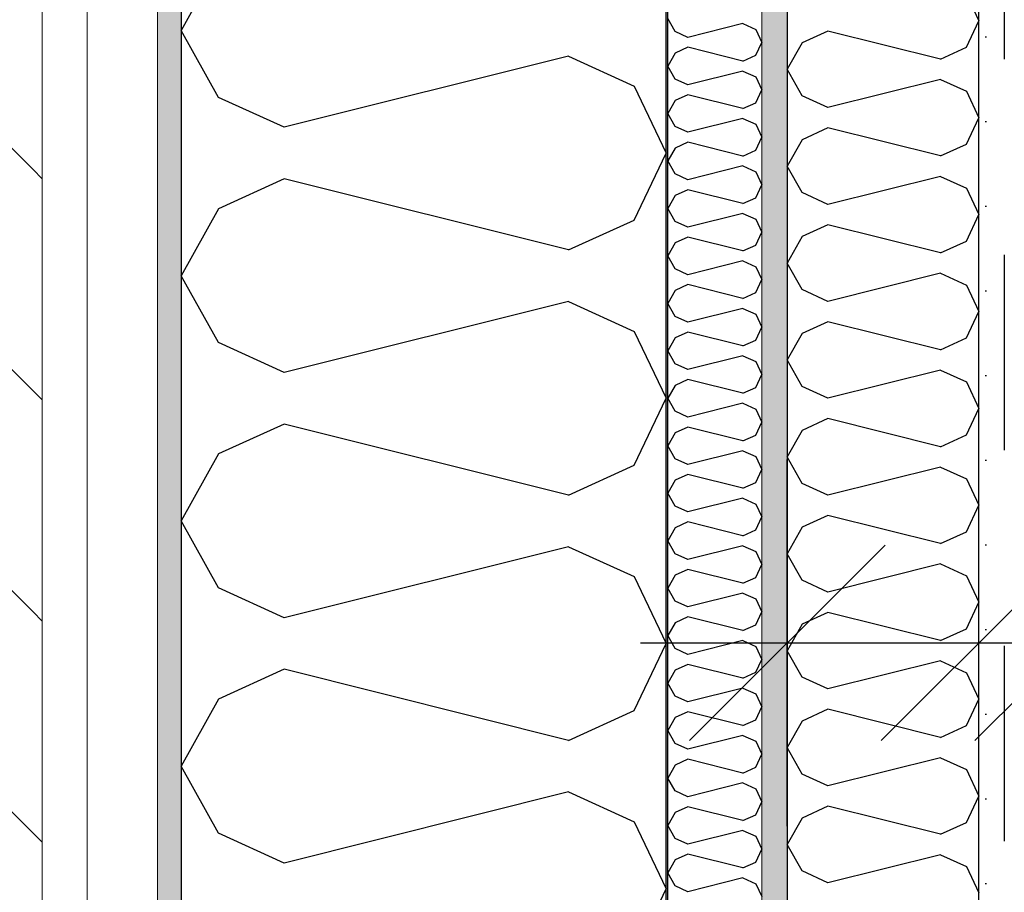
# Model space of a CAD drawing. Header units: millimetres. Extents: x -5000 to 341424, y -9235 to 550260.
# Tile 36 of 236: x 277519 to 278022, y 354654 to 355101. Entities that reach past the tile are written whole.
import ezdxf
from ezdxf.enums import TextEntityAlignment as Align

# ---------------------------------------------------------------- set-up
doc = ezdxf.new("R2010")
doc.units = ezdxf.units.MM
doc.header["$LTSCALE"] = 0.5
doc.header["$MEASUREMENT"] = 0
for name, pattern in [('Akselinje', [1500, 1000, -200, 100, -200]), ('PLINE', [0]), ('Stipling', [400, 200, -200])]:
    doc.linetypes.add(name, pattern=pattern)
for name, color, linetype in [('232- Ikke-bærende yttervegger (Skravur)(Nye konstruksjoner)', 7, 'Continuous'), ('232- Ikke-bærende yttervegger(Nye konstruksjoner)', 7, 'Continuous'), ('242- Ikke-bærende innervegger (Skravur)(Nye konstruksjoner)', 7, 'Continuous'), ('242- Ikke-bærende innervegger(Nye konstruksjoner)', 7, 'Continuous'), ('255- Gulvoverflate(Nye konstruksjoner)', 7, 'Continuous'), ('273- Kjøkkeninnredning(Nye konstruksjoner)', 7, 'Continuous'), ('82-- Modullinjer(Nye konstruksjoner)', 7, 'Continuous'), ('842-M___1_50 Målsetting bygning', 7, 'Continuous'), ('842-M___1_50 Målsetting bygning(Nye konstruksjoner)', 7, 'Continuous'), ('862- M___Nettoareal(Nye konstruksjoner)', 7, 'Continuous'), ('862- M___Nettoareal(Polylinje)(Nye konstruksjoner)', 7, 'Continuous'), ('862- M___Nettoareal(Tekst)(Nye konstruksjoner)', 7, 'Continuous')]:
    doc.layers.add(name, color=color, linetype=linetype)
doc.layers.add('235- Utvendig kledning og overflate(Nye konstruksjoner)', color=7, linetype='Continuous', lineweight=0)
doc.layers.add('236- Innvendig kledning og overflate(Nye konstruksjoner)', color=7, linetype='Continuous', lineweight=0)
doc.styles.add('GENERATED_STYLE_1', font='txt')
doc.styles.add('GENERATED_STYLE_3', font='arial.ttf')
doc.styles.add('GENERATED_STYLE_5', font='arial.ttf')
doc.dimstyles.new('GENERATED_STYLE__1', dxfattribs={"dimtxt": 100, "dimasz": 95, "dimexe": 0.18, "dimexo": 0.0625, "dimgap": 0, "dimtad": 1, "dimtih": 1, "dimtoh": 1, "dimdec": 0, "dimzin": 0, "dimdsep": 46, "dimtxsty": 'GENERATED_STYLE_3', "dimblk": 'ARROWHEAD_6', "dimblk1": 'ARROWHEAD_6', "dimblk2": 'ARROWHEAD_6', "dimcen": 0.09, "dimse1": 1, "dimse2": 1, "dimclrd": 256, "dimclre": 256, "dimclrt": 256, "dimadec": 1, "dimazin": 0, "dimtfac": 1, "dimtdec": 4, "dimtmove": 2, "dimatfit": 3, "dimfxl": 1, "dimtolj": 1, "dimtzin": 0, "dimarcsym": 0})
doc.dimstyles.new('GENERATED_STYLE__2', dxfattribs={"dimtxt": 100, "dimasz": 95, "dimexe": 0.18, "dimexo": 0.0625, "dimgap": 0, "dimtad": 1, "dimtih": 1, "dimtoh": 1, "dimdec": 0, "dimzin": 0, "dimdsep": 46, "dimtxsty": 'GENERATED_STYLE_3', "dimblk": 'ARROWHEAD_6', "dimblk1": 'ARROWHEAD_6', "dimblk2": 'ARROWHEAD_6', "dimcen": 0.09, "dimse1": 1, "dimse2": 1, "dimclrd": 256, "dimclre": 256, "dimclrt": 256, "dimadec": 1, "dimazin": 0, "dimtfac": 1, "dimtdec": 4, "dimtmove": 0, "dimatfit": 3, "dimfxl": 1, "dimtolj": 1, "dimtzin": 0, "dimarcsym": 0})
doc.dimstyles.new('GENERATED_STYLE__3', dxfattribs={"dimtxt": 100, "dimasz": 95, "dimexe": 0.18, "dimexo": 0.0625, "dimgap": 0, "dimtad": 1, "dimdec": 0, "dimzin": 0, "dimdsep": 46, "dimtxsty": 'GENERATED_STYLE_3', "dimblk": 'ARROWHEAD_6', "dimblk1": 'ARROWHEAD_6', "dimblk2": 'ARROWHEAD_6', "dimcen": 0.09, "dimse1": 1, "dimse2": 1, "dimclrd": 256, "dimclre": 256, "dimclrt": 256, "dimadec": 1, "dimazin": 0, "dimtfac": 1, "dimtdec": 4, "dimtmove": 2, "dimatfit": 3, "dimfxl": 1, "dimtolj": 1, "dimtzin": 0, "dimarcsym": 0})
doc.dimstyles.new('GENERATED_STYLE__4', dxfattribs={"dimtxt": 100, "dimasz": 95, "dimexe": 0.18, "dimexo": 0.0625, "dimgap": 0, "dimtad": 1, "dimdec": 0, "dimzin": 0, "dimdsep": 46, "dimtxsty": 'GENERATED_STYLE_3', "dimblk": 'ARROWHEAD_6', "dimblk1": 'ARROWHEAD_6', "dimblk2": 'ARROWHEAD_6', "dimcen": 0.09, "dimse1": 1, "dimse2": 1, "dimclrd": 256, "dimclre": 256, "dimclrt": 256, "dimadec": 1, "dimazin": 0, "dimtfac": 1, "dimtdec": 4, "dimtmove": 0, "dimatfit": 3, "dimfxl": 1, "dimtolj": 1, "dimtzin": 0, "dimarcsym": 0})
pattern_1 = [(0, (0, 0), (0, 43.30127), [0, -25]), (0, (12.5, 21.65), (0, 43.30127), [0, -25])]

# ---------------------------------------------------------------- blocks, each defined once
blk = doc.blocks.new('LEILIGHET 4__1', base_point=(283768.57, 348580.68))
at = {"layer": '862- M___Nettoareal(Polylinje)(Nye konstruksjoner)', "flags": 128}
blk.add_lwpolyline([(286041.01, 356380.68), (277911.01, 356380.68), (277911.01, 348080.68), (281226.01, 348080.68), (281226.01, 349780.68), (286041.01, 349780.68)], close=True, dxfattribs=at)
at = {"layer": '862- M___Nettoareal(Tekst)(Nye konstruksjoner)', "style": 'GENERATED_STYLE_1'}
for tag, p in [('DUMMY_861', (280027.46, 358559.56)), ('ROOM_NAME', (279287.32, 358509.74)), ('DUMMY_862', (279287.32, 358371.32))]:
    blk.add_attdef(tag, text='', height=100, dxfattribs=at).set_placement(p, align=Align.TOP_LEFT)
blk = doc.blocks.new('*X332')
at = {"layer": '232- Ikke-bærende yttervegger (Skravur)(Nye konstruksjoner)', "linetype": 'PLINE'}
for p, q in [((277853.71, 355094.84), (277850.01, 355101.47)), ((277888.37, 355098.92), (277860.21, 355091.88)), ((277888.37, 355098.92), (277894.87, 355095.96)), ((277860.21, 355091.88), (277853.71, 355094.84)), ((277894.87, 355095.96), (277898.01, 355089.33)), ((277894.87, 355082.7), (277898.01, 355089.33)), ((277853.71, 355083.82), (277850.01, 355077.19)), ((277860.21, 355086.78), (277853.71, 355083.82)), ((277888.37, 355079.74), (277860.21, 355086.78)), ((277888.37, 355079.74), (277894.87, 355082.7)), ((277853.71, 355070.56), (277850.01, 355077.19)), ((277888.37, 355074.64), (277860.21, 355067.6)), ((277888.37, 355074.64), (277894.87, 355071.68)), ((277860.21, 355067.6), (277853.71, 355070.56)), ((277894.87, 355071.68), (277898.01, 355065.05)), ((277894.87, 355058.42), (277898.01, 355065.05)), ((277853.71, 355059.54), (277850.01, 355052.91)), ((277860.21, 355062.5), (277853.71, 355059.54)), ((277888.37, 355055.46), (277860.21, 355062.5)), ((277888.37, 355055.46), (277894.87, 355058.42)), ((277853.71, 355046.28), (277850.01, 355052.91)), ((277888.37, 355050.36), (277860.21, 355043.32)), ((277888.37, 355050.36), (277894.87, 355047.4)), ((277860.21, 355043.32), (277853.71, 355046.28)), ((277894.87, 355047.4), (277898.01, 355040.77)), ((277860.21, 355038.21), (277853.71, 355035.26)), ((277888.37, 355031.18), (277860.21, 355038.21)), ((277894.87, 355034.13), (277898.01, 355040.77)), ((277853.71, 355035.26), (277850.01, 355028.63)), ((277888.37, 355031.18), (277894.87, 355034.13)), ((277853.71, 355021.99), (277850.01, 355028.63)), ((277888.37, 355026.07), (277860.21, 355019.04)), ((277888.37, 355026.07), (277894.87, 355023.12)), ((277894.87, 355023.12), (277898.01, 355016.48)), ((277860.21, 355019.04), (277853.71, 355021.99)), ((277860.21, 355013.93), (277853.71, 355010.97)), ((277888.37, 355006.89), (277860.21, 355013.93)), ((277894.87, 355009.85), (277898.01, 355016.48)), ((277853.71, 355010.97), (277850.01, 355004.34)), ((277888.37, 355006.89), (277894.87, 355009.85)), ((277853.71, 354997.71), (277850.01, 355004.34)), ((277860.21, 354994.75), (277853.71, 354997.71)), ((277888.37, 355001.79), (277860.21, 354994.75)), ((277888.37, 355001.79), (277894.87, 354998.83)), ((277894.87, 354998.83), (277898.01, 354992.2)), ((277894.87, 354985.57), (277898.01, 354992.2)), ((277860.21, 354989.65), (277853.71, 354986.69)), ((277888.37, 354982.61), (277860.21, 354989.65)), ((277853.71, 354986.69), (277850.01, 354980.06)), ((277888.37, 354982.61), (277894.87, 354985.57)), ((277853.71, 354973.43), (277850.01, 354980.06)), ((277888.37, 354977.51), (277860.21, 354970.47)), ((277888.37, 354977.51), (277894.87, 354974.55)), ((277860.21, 354970.47), (277853.71, 354973.43)), ((277894.87, 354974.55), (277898.01, 354967.92)), ((277894.87, 354961.29), (277898.01, 354967.92)), ((277853.71, 354962.41), (277850.01, 354955.78)), ((277860.21, 354965.37), (277853.71, 354962.41)), ((277888.37, 354958.33), (277860.21, 354965.37)), ((277888.37, 354958.33), (277894.87, 354961.29)), ((277853.71, 354949.15), (277850.01, 354955.78)), ((277888.37, 354953.23), (277860.21, 354946.19)), ((277888.37, 354953.23), (277894.87, 354950.27)), ((277860.21, 354946.19), (277853.71, 354949.15)), ((277894.87, 354950.27), (277898.01, 354943.64)), ((277894.87, 354937.01), (277898.01, 354943.64)), ((277853.71, 354938.13), (277850.01, 354931.5)), ((277860.21, 354941.09), (277853.71, 354938.13)), ((277888.37, 354934.05), (277860.21, 354941.09)), ((277888.37, 354934.05), (277894.87, 354937.01)), ((277853.71, 354924.87), (277850.01, 354931.5)), ((277888.37, 354928.95), (277860.21, 354921.91)), ((277888.37, 354928.95), (277894.87, 354925.99)), ((277860.21, 354921.91), (277853.71, 354924.87)), ((277894.87, 354925.99), (277898.01, 354919.36)), ((277860.21, 354916.81), (277853.71, 354913.85)), ((277888.37, 354909.77), (277860.21, 354916.81)), ((277894.87, 354912.73), (277898.01, 354919.36)), ((277853.71, 354913.85), (277850.01, 354907.22)), ((277888.37, 354909.77), (277894.87, 354912.73)), ((277853.71, 354900.59), (277850.01, 354907.22)), ((277888.37, 354904.67), (277860.21, 354897.63)), ((277888.37, 354904.67), (277894.87, 354901.71)), ((277894.87, 354901.71), (277898.01, 354895.08)), ((277860.21, 354897.63), (277853.71, 354900.59)), ((277860.21, 354892.53), (277853.71, 354889.57)), ((277888.37, 354885.49), (277860.21, 354892.53)), ((277894.87, 354888.45), (277898.01, 354895.08)), ((277853.71, 354889.57), (277850.01, 354882.94)), ((277888.37, 354885.49), (277894.87, 354888.45)), ((277853.71, 354876.31), (277850.01, 354882.94)), ((277860.21, 354873.35), (277853.71, 354876.31)), ((277888.37, 354880.39), (277860.21, 354873.35)), ((277888.37, 354880.39), (277894.87, 354877.43)), ((277894.87, 354877.43), (277898.01, 354870.8)), ((277860.21, 354868.25), (277853.71, 354865.29)), ((277888.37, 354861.21), (277860.21, 354868.25)), ((277894.87, 354864.17), (277898.01, 354870.8)), ((277853.71, 354865.29), (277850.01, 354858.66)), ((277888.37, 354861.21), (277894.87, 354864.17)), ((277853.71, 354852.03), (277850.01, 354858.66)), ((277860.21, 354849.07), (277853.71, 354852.03)), ((277888.37, 354856.11), (277860.21, 354849.07)), ((277888.37, 354856.11), (277894.87, 354853.15)), ((277894.87, 354853.15), (277898.01, 354846.52)), ((277894.87, 354839.88), (277898.01, 354846.52)), ((277860.21, 354843.96), (277853.71, 354841.01)), ((277888.37, 354836.93), (277860.21, 354843.96)), ((277853.71, 354841.01), (277850.01, 354834.37)), ((277888.37, 354836.93), (277894.87, 354839.88)), ((277853.71, 354827.74), (277850.01, 354834.37)), ((277888.37, 354831.82), (277860.21, 354824.78)), ((277888.37, 354831.82), (277894.87, 354828.87)), ((277860.21, 354824.78), (277853.71, 354827.74)), ((277894.87, 354828.87), (277898.01, 354822.23)), ((277894.87, 354815.6), (277898.01, 354822.23)), ((277853.71, 354816.72), (277850.01, 354810.09)), ((277860.21, 354819.68), (277853.71, 354816.72)), ((277888.37, 354812.64), (277860.21, 354819.68)), ((277888.37, 354812.64), (277894.87, 354815.6)), ((277853.71, 354803.46), (277850.01, 354810.09)), ((277888.37, 354807.54), (277860.21, 354800.5)), ((277888.37, 354807.54), (277894.87, 354804.58)), ((277860.21, 354800.5), (277853.71, 354803.46)), ((277894.87, 354804.58), (277898.01, 354797.95)), ((277894.87, 354791.32), (277898.01, 354797.95)), ((277853.71, 354792.44), (277850.01, 354785.81)), ((277860.21, 354795.4), (277853.71, 354792.44)), ((277888.37, 354788.36), (277860.21, 354795.4)), ((277888.37, 354788.36), (277894.87, 354791.32)), ((277853.71, 354779.18), (277850.01, 354785.81)), ((277888.37, 354783.26), (277860.21, 354776.22)), ((277888.37, 354783.26), (277894.87, 354780.3)), ((277860.21, 354776.22), (277853.71, 354779.18)), ((277894.87, 354780.3), (277898.01, 354773.67)), ((277860.21, 354771.12), (277853.71, 354768.16)), ((277888.37, 354764.08), (277860.21, 354771.12)), ((277894.87, 354767.04), (277898.01, 354773.67)), ((277853.71, 354768.16), (277850.01, 354761.53)), ((277888.37, 354764.08), (277894.87, 354767.04)), ((277853.71, 354754.9), (277850.01, 354761.53)), ((277888.37, 354758.98), (277860.21, 354751.94)), ((277888.37, 354758.98), (277894.87, 354756.02)), ((277894.87, 354756.02), (277898.01, 354749.39)), ((277860.21, 354751.94), (277853.71, 354754.9)), ((277860.21, 354746.84), (277853.71, 354743.88)), ((277888.37, 354739.8), (277860.21, 354746.84)), ((277894.87, 354742.76), (277898.01, 354749.39)), ((277853.71, 354743.88), (277850.01, 354737.25)), ((277888.37, 354739.8), (277894.87, 354742.76)), ((277853.71, 354730.62), (277850.01, 354737.25)), ((277860.21, 354727.66), (277853.71, 354730.62)), ((277888.37, 354734.7), (277860.21, 354727.66)), ((277888.37, 354734.7), (277894.87, 354731.74)), ((277894.87, 354731.74), (277898.01, 354725.11)), ((277860.21, 354722.56), (277853.71, 354719.6)), ((277888.37, 354715.52), (277860.21, 354722.56)), ((277894.87, 354718.48), (277898.01, 354725.11)), ((277853.71, 354719.6), (277850.01, 354712.97)), ((277888.37, 354715.52), (277894.87, 354718.48)), ((277853.71, 354706.34), (277850.01, 354712.97)), ((277888.37, 354710.42), (277860.21, 354703.38)), ((277888.37, 354710.42), (277894.87, 354707.46)), ((277860.21, 354703.38), (277853.71, 354706.34)), ((277894.87, 354707.46), (277898.01, 354700.83)), ((277894.87, 354694.2), (277898.01, 354700.83)), ((277853.71, 354695.32), (277850.01, 354688.69)), ((277860.21, 354698.28), (277853.71, 354695.32)), ((277888.37, 354691.24), (277860.21, 354698.28)), ((277888.37, 354691.24), (277894.87, 354694.2)), ((277853.71, 354682.06), (277850.01, 354688.69)), ((277888.37, 354686.14), (277860.21, 354679.1)), ((277888.37, 354686.14), (277894.87, 354683.18)), ((277860.21, 354679.1), (277853.71, 354682.06)), ((277894.87, 354683.18), (277898.01, 354676.55)), ((277894.87, 354669.92), (277898.01, 354676.55)), ((277853.71, 354671.04), (277850.01, 354664.41)), ((277860.21, 354674), (277853.71, 354671.04)), ((277888.37, 354666.96), (277860.21, 354674)), ((277888.37, 354666.96), (277894.87, 354669.92)), ((277853.71, 354657.77), (277850.01, 354664.41)), ((277888.37, 354661.86), (277860.21, 354654.82)), ((277888.37, 354661.86), (277894.87, 354658.9)), ((277860.21, 354654.82), (277853.71, 354657.77)), ((277894.87, 354658.9), (277898.01, 354652.27))]:
    blk.add_line(p, q, dxfattribs=at)
blk = doc.blocks.new('*X334')
at = {"layer": '232- Ikke-bærende yttervegger (Skravur)(Nye konstruksjoner)', "linetype": 'PLINE'}
for p, q in [((277620.13, 355129.66), (277601.01, 355095.4)), ((277620.13, 355061.14), (277601.01, 355095.4)), ((277799.2, 355082.22), (277653.72, 355045.85)), ((277799.2, 355082.22), (277832.79, 355066.93)), ((277832.79, 355066.93), (277849.01, 355032.67)), ((277653.72, 355045.85), (277620.13, 355061.14)), ((277832.79, 354998.41), (277849.01, 355032.67)), ((277653.72, 355019.49), (277620.13, 355004.21)), ((277799.2, 354983.12), (277653.72, 355019.49)), ((277620.13, 355004.21), (277601.01, 354969.95)), ((277799.2, 354983.12), (277832.79, 354998.41)), ((277620.13, 354935.69), (277601.01, 354969.95)), ((277799.2, 354956.77), (277653.72, 354920.4)), ((277799.2, 354956.77), (277832.79, 354941.48)), ((277832.79, 354941.48), (277849.01, 354907.22)), ((277653.72, 354920.4), (277620.13, 354935.69)), ((277832.79, 354872.96), (277849.01, 354907.22)), ((277653.72, 354894.04), (277620.13, 354878.75)), ((277799.2, 354857.67), (277653.72, 354894.04)), ((277620.13, 354878.75), (277601.01, 354844.49)), ((277799.2, 354857.67), (277832.79, 354872.96)), ((277620.13, 354810.23), (277601.01, 354844.49)), ((277799.2, 354831.31), (277653.72, 354794.94)), ((277799.2, 354831.31), (277832.79, 354816.03)), ((277832.79, 354816.03), (277849.01, 354781.77)), ((277653.72, 354794.94), (277620.13, 354810.23)), ((277832.79, 354747.51), (277849.01, 354781.77)), ((277653.72, 354768.59), (277620.13, 354753.3)), ((277799.2, 354732.22), (277653.72, 354768.59)), ((277620.13, 354753.3), (277601.01, 354719.04)), ((277799.2, 354732.22), (277832.79, 354747.51)), ((277620.13, 354684.78), (277601.01, 354719.04)), ((277799.2, 354705.86), (277653.72, 354669.49)), ((277799.2, 354705.86), (277832.79, 354690.57)), ((277832.79, 354690.57), (277849.01, 354656.31)), ((277653.72, 354669.49), (277620.13, 354684.78)), ((277832.79, 354622.05), (277849.01, 354656.31))]:
    blk.add_line(p, q, dxfattribs=at)
blk = doc.blocks.new('Standard grid marker[87]', base_point=(277601.01, 363787.13))
at = {"layer": '82-- Modullinjer(Nye konstruksjoner)', "linetype": 'Akselinje'}
blk.add_line((277601.01, 363587.13), (277601.01, 339987.13), dxfattribs=at)
at = {"layer": '82-- Modullinjer(Nye konstruksjoner)', "style": 'GENERATED_STYLE_5'}
for tag, p in [('AC_MarkerText_1_0', (277601.01, 363965.8)), ('AC_MarkerText_1_1', (277601.01, 339715.8))]:
    blk.add_attdef(tag, text='', height=100, rotation=360, dxfattribs=at).set_placement(p, align=Align.TOP_CENTER)
blk = doc.blocks.new('*D713')
at = {"layer": '842-M___1_50 Målsetting bygning', "linetype": 'PLINE'}
for p, q in [((277601.01, 357738.6), (277601.01, 357926.1)), ((277849.01, 357738.6), (277849.01, 357926.1)), ((277651.01, 357882.35), (277551.01, 357782.35)), ((277899.01, 357882.35), (277799.01, 357782.35)), ((277526.01, 357832.35), (277601.01, 357832.35)), ((277601.01, 357832.35), (277849.01, 357832.35))]:
    blk.add_line(p, q, dxfattribs=at)
at = {"layer": '842-M___1_50 Målsetting bygning', "insert": (277610.6, 357852.35), "char_height": 100, "attachment_point": 7, "style": 'GENERATED_STYLE_3'}
blk.add_mtext('\\A1;{\\pql;\\fArial|b0|i0|c0|p0;\\W1.000000;248}', dxfattribs=at)
blk = doc.blocks.new('ARROWHEAD_6')
at = {"linetype": 'Continuous'}
for p, q in [((-0.5, -0.5), (0.5, 0.5)), ((0, 0), (-1, 0))]:
    blk.add_line(p, q, dxfattribs=at)
blk = doc.blocks.new('*D714')
at = {"layer": '842-M___1_50 Målsetting bygning', "linetype": 'PLINE'}
for p, q in [((277849.01, 357738.6), (277849.01, 357926.1)), ((279206.76, 357738.6), (279206.76, 357926.1)), ((277899.01, 357882.35), (277799.01, 357782.35)), ((279256.76, 357882.35), (279156.76, 357782.35)), ((277849.01, 357832.35), (279206.76, 357832.35))]:
    blk.add_line(p, q, dxfattribs=at)
at = {"layer": '842-M___1_50 Målsetting bygning', "insert": (278356.29, 357852.35), "char_height": 100, "attachment_point": 7, "style": 'GENERATED_STYLE_3'}
blk.add_mtext('\\A1;{\\pql;\\fArial|b0|i0|c0|p0;\\W1.000000;1\xa0358}', dxfattribs=at)
blk = doc.blocks.new('*X1227')
at = {"layer": '242- Ikke-bærende innervegger (Skravur)(Nye konstruksjoner)', "linetype": 'PLINE'}
for p, q in [((278002.6, 355113.88), (278009.01, 355100.34)), ((278002.6, 355086.8), (278009.01, 355100.34)), ((277931.84, 355095.13), (277918.56, 355089.09)), ((277989.32, 355080.76), (277931.84, 355095.13)), ((277918.56, 355089.09), (277911.01, 355075.55)), ((277989.32, 355080.76), (278002.6, 355086.8)), ((277918.56, 355062.02), (277911.01, 355075.55)), ((277989.32, 355070.35), (277931.84, 355055.98)), ((277989.32, 355070.35), (278002.6, 355064.31)), ((278002.6, 355064.31), (278009.01, 355050.77)), ((277931.84, 355055.98), (277918.56, 355062.02)), ((278002.6, 355037.23), (278009.01, 355050.77)), ((277931.84, 355045.56), (277918.56, 355039.52)), ((277989.32, 355031.19), (277931.84, 355045.56)), ((277918.56, 355039.52), (277911.01, 355025.98)), ((277989.32, 355031.19), (278002.6, 355037.23)), ((277918.56, 355012.44), (277911.01, 355025.98)), ((277989.32, 355020.77), (277931.84, 355006.4)), ((277989.32, 355020.77), (278002.6, 355014.73)), ((277931.84, 355006.4), (277918.56, 355012.44)), ((278002.6, 355014.73), (278009.01, 355001.19)), ((278002.6, 354987.66), (278009.01, 355001.19)), ((277931.84, 354995.99), (277918.56, 354989.94)), ((277989.32, 354981.61), (277931.84, 354995.99)), ((277918.56, 354989.94), (277911.01, 354976.41)), ((277989.32, 354981.61), (278002.6, 354987.66)), ((277918.56, 354962.87), (277911.01, 354976.41)), ((277989.32, 354971.2), (277931.84, 354956.83)), ((277989.32, 354971.2), (278002.6, 354965.16)), ((277931.84, 354956.83), (277918.56, 354962.87)), ((278002.6, 354965.16), (278009.01, 354951.62)), ((278002.6, 354938.08), (278009.01, 354951.62)), ((277931.84, 354946.41), (277918.56, 354940.37)), ((277989.32, 354932.04), (277931.84, 354946.41)), ((277918.56, 354940.37), (277911.01, 354926.83)), ((277989.32, 354932.04), (278002.6, 354938.08)), ((277918.56, 354913.29), (277911.01, 354926.83)), ((277989.32, 354921.62), (277931.84, 354907.25)), ((277989.32, 354921.62), (278002.6, 354915.58)), ((277931.84, 354907.25), (277918.56, 354913.29)), ((278002.6, 354915.58), (278009.01, 354902.04)), ((278002.6, 354888.51), (278009.01, 354902.04)), ((277931.84, 354896.84), (277918.56, 354890.8)), ((277989.32, 354882.47), (277931.84, 354896.84)), ((277918.56, 354890.8), (277911.01, 354877.26)), ((277989.32, 354882.47), (278002.6, 354888.51)), ((277918.56, 354863.72), (277911.01, 354877.26)), ((277989.32, 354872.05), (277931.84, 354857.68)), ((277989.32, 354872.05), (278002.6, 354866.01)), ((277931.84, 354857.68), (277918.56, 354863.72)), ((278002.6, 354866.01), (278009.01, 354852.47)), ((278002.6, 354838.93), (278009.01, 354852.47)), ((277931.84, 354847.26), (277918.56, 354841.22)), ((277989.32, 354832.89), (277931.84, 354847.26)), ((277918.56, 354841.22), (277911.01, 354827.68)), ((277989.32, 354832.89), (278002.6, 354838.93)), ((277918.56, 354814.15), (277911.01, 354827.68)), ((277989.32, 354822.48), (277931.84, 354808.1)), ((277989.32, 354822.48), (278002.6, 354816.43)), ((278002.6, 354816.43), (278009.01, 354802.9)), ((277931.84, 354808.1), (277918.56, 354814.15)), ((278002.6, 354789.36), (278009.01, 354802.9)), ((277931.84, 354797.69), (277918.56, 354791.65)), ((277989.32, 354783.32), (277931.84, 354797.69)), ((277918.56, 354791.65), (277911.01, 354778.11)), ((277989.32, 354783.32), (278002.6, 354789.36)), ((277918.56, 354764.57), (277911.01, 354778.11)), ((277989.32, 354772.9), (277931.84, 354758.53)), ((277989.32, 354772.9), (278002.6, 354766.86)), ((278002.6, 354766.86), (278009.01, 354753.32)), ((277931.84, 354758.53), (277918.56, 354764.57)), ((278002.6, 354739.78), (278009.01, 354753.32)), ((277931.84, 354748.11), (277918.56, 354742.07)), ((277989.32, 354733.74), (277931.84, 354748.11)), ((277918.56, 354742.07), (277911.01, 354728.53)), ((277989.32, 354733.74), (278002.6, 354739.78)), ((277918.56, 354715), (277911.01, 354728.53)), ((277989.32, 354723.33), (277931.84, 354708.96)), ((277989.32, 354723.33), (278002.6, 354717.29)), ((278002.6, 354717.29), (278009.01, 354703.75)), ((277931.84, 354708.96), (277918.56, 354715)), ((278002.6, 354690.21), (278009.01, 354703.75)), ((277931.84, 354698.54), (277918.56, 354692.5)), ((277989.32, 354684.17), (277931.84, 354698.54)), ((277918.56, 354692.5), (277911.01, 354678.96)), ((277989.32, 354684.17), (278002.6, 354690.21)), ((277918.56, 354665.42), (277911.01, 354678.96)), ((277989.32, 354673.75), (277931.84, 354659.38)), ((277989.32, 354673.75), (278002.6, 354667.71)), ((277931.84, 354659.38), (277918.56, 354665.42)), ((278002.6, 354667.71), (278009.01, 354654.17))]:
    blk.add_line(p, q, dxfattribs=at)
blk = doc.blocks.new('*D1285')
at = {"layer": '842-M___1_50 Målsetting bygning(Nye konstruksjoner)', "linetype": 'PLINE'}
for p, q in [((277911.01, 354688.38), (277911.01, 354875.88)), ((278009.01, 354688.38), (278009.01, 354875.88)), ((277961.01, 354832.13), (277861.01, 354732.13)), ((277959.01, 354732.13), (278059.01, 354832.13)), ((278107.01, 354832.13), (278007.01, 354732.13)), ((277836.01, 354782.13), (277911.01, 354782.13)), ((277911.01, 354782.13), (278009.01, 354782.13))]:
    blk.add_line(p, q, dxfattribs=at)
blk = doc.blocks.new('*D1286')
at = {"layer": '842-M___1_50 Målsetting bygning(Nye konstruksjoner)', "linetype": 'PLINE'}
for p, q in [((278009.01, 354688.38), (278009.01, 354875.88)), ((278057.01, 354688.38), (278057.01, 354875.88)), ((277959.01, 354732.13), (278059.01, 354832.13)), ((278107.01, 354832.13), (278007.01, 354732.13)), ((278009.01, 354782.13), (278057.01, 354782.13))]:
    blk.add_line(p, q, dxfattribs=at)
at = {"layer": '842-M___1_50 Målsetting bygning(Nye konstruksjoner)', "insert": (278043.43, 354870.7), "char_height": 100, "attachment_point": 7, "style": 'GENERATED_STYLE_3'}
blk.add_mtext('\\A1;{\\pql;\\fArial|b0|i0|c0|p0;\\W1.000000;98}', dxfattribs=at)
blk = doc.blocks.new('*D1287')
at = {"layer": '842-M___1_50 Målsetting bygning(Nye konstruksjoner)', "linetype": 'PLINE'}
for p, q in [((278057.01, 354688.38), (278057.01, 354875.88)), ((279957.01, 354688.38), (279957.01, 354875.88)), ((277959.01, 354732.13), (278059.01, 354832.13)), ((278107.01, 354832.13), (278007.01, 354732.13)), ((279907.01, 354732.13), (280007.01, 354832.13)), ((278057.01, 354782.13), (279957.01, 354782.13)), ((279957.01, 354782.13), (280032.01, 354782.13))]:
    blk.add_line(p, q, dxfattribs=at)
at = {"layer": '842-M___1_50 Målsetting bygning(Nye konstruksjoner)', "char_height": 100, "attachment_point": 7, "style": 'GENERATED_STYLE_3'}
for s, insert in [('\\A1;{\\pql;\\fArial|b0|i0|c0|p0;\\W1.000000;1\xa0900}', (278835.41, 354802.13)), ('\\A1;{\\pql;\\fArial|b0|i0|c0|p0;\\W1.000000;48}', (278097.8, 354654.32))]:
    blk.add_mtext(s, dxfattribs=dict(at, insert=insert))
blk = doc.blocks.new('*D1447')
at = {"layer": '842-M___1_50 Målsetting bygning(Nye konstruksjoner)', "linetype": 'PLINE'}
for p, q in [((277911.01, 355955), (277911.01, 356142.5)), ((277961.01, 356098.75), (277861.01, 355998.75)), ((278059.01, 356098.75), (277959.01, 355998.75)), ((277836.01, 356048.75), (277911.01, 356048.75)), ((277911.01, 356048.75), (278009.01, 356048.75))]:
    blk.add_line(p, q, dxfattribs=at)
blk = doc.blocks.new('*D1448')
at = {"layer": '842-M___1_50 Målsetting bygning(Nye konstruksjoner)', "linetype": 'PLINE'}
for p, q in [((278009.01, 355955), (278009.01, 356142.5)), ((278059.01, 356098.75), (277959.01, 355998.75)), ((281127.01, 356098.74), (281027.01, 355998.74)), ((277911.01, 356048.75), (278009.01, 356048.75)), ((278009.01, 356048.75), (281077.01, 356048.74))]:
    blk.add_line(p, q, dxfattribs=at)
at = {"layer": '842-M___1_50 Målsetting bygning(Nye konstruksjoner)', "char_height": 100, "attachment_point": 7, "rotation": 360, "style": 'GENERATED_STYLE_3'}
for s, insert in [('\\A1;{\\pql;\\fArial|b0|i0|c0|p0;\\W1.000000;98}', (278022.3, 356070.17)), ('\\A1;{\\pql;\\fArial|b0|i0|c0|p0;\\W1.000000;3\xa0068}', (279371.41, 356068.75))]:
    blk.add_mtext(s, dxfattribs=dict(at, insert=insert))
blk = doc.blocks.new('*D1449')
at = {"layer": '842-M___1_50 Målsetting bygning(Nye konstruksjoner)', "linetype": 'PLINE'}
for p, q in [((281077.01, 355954.99), (281077.01, 356142.49)), ((281337.01, 355954.99), (281337.01, 356142.49)), ((281127.01, 356098.74), (281027.01, 355998.74)), ((281287.01, 355998.74), (281387.01, 356098.74)), ((278009.01, 356048.75), (281077.01, 356048.74)), ((281077.01, 356048.74), (281337.01, 356048.74)), ((281337.01, 356048.74), (281412.01, 356048.74))]:
    blk.add_line(p, q, dxfattribs=at)
at = {"layer": '842-M___1_50 Målsetting bygning(Nye konstruksjoner)', "insert": (281098.76, 356087.32), "char_height": 100, "attachment_point": 7, "rotation": 360, "style": 'GENERATED_STYLE_3'}
blk.add_mtext('\\A1;{\\pql;\\fArial|b0|i0|c0|p0;\\W1.000000;260}', dxfattribs=at)

msp = doc.modelspace()

# ---------------------------------------------------------------- hatches: boundary and pattern name
at = {"layer": '232- Ikke-bærende yttervegger (Skravur)(Nye konstruksjoner)', "linetype": 'Continuous'}
h = msp.add_hatch(dxfattribs=at)
h.set_pattern_fill('Skrålinjer_2', color=256, style=0, pattern_type=2)
h.set_pattern_definition([(315, (0, 0), (56.568542, 56.568542), [80, 0])])
h.paths.add_polyline_path([(277530.01, 356761.65), (277511.01, 356761.65), (277511.01, 350282.68), (277530.01, 350282.68)])
h = msp.add_hatch(dxfattribs=at)
h.set_pattern_fill('Prikker_tett', color=256, style=0, pattern_type=2)
h.set_pattern_definition(pattern_1)
h.paths.add_polyline_path([(277589.01, 356690.65), (277589.01, 350282.68), (277601.01, 350282.68), (277601.01, 356690.65)])
msp.add_hatch(color=256, dxfattribs=at).paths.add_polyline_path([(277850.01, 356441.65), (277849.01, 356441.65), (277849.01, 350282.68), (277850.01, 350282.68)])
h = msp.add_hatch(dxfattribs=at)
h.set_pattern_fill('Prikker_tett', color=256, style=0, pattern_type=2)
h.set_pattern_definition(pattern_1)
h.paths.add_polyline_path([(277898.01, 350282.68), (277911.01, 350282.68), (277911.01, 356380.65), (277898.01, 356380.65)])
at = {"layer": '242- Ikke-bærende innervegger (Skravur)(Nye konstruksjoner)', "linetype": 'Continuous'}
h = msp.add_hatch(dxfattribs=at)
h.set_pattern_fill('Prikker_tett', color=256, style=0, pattern_type=2)
h.set_pattern_definition(pattern_1)
h.paths.add_polyline_path([(278022.01, 354380.65), (278022.01, 356380.65), (278009.01, 356380.65), (278009.01, 354380.65)])

# ---------------------------------------------------------------- linework, layer by layer
at = {"layer": '232- Ikke-bærende yttervegger(Nye konstruksjoner)', "linetype": 'PLINE'}
for p, q in [((277601.01, 356442.65), (277601.01, 350282.68)), ((277849.01, 350282.68), (277849.01, 356441.65)), ((277850.01, 350282.68), (277850.01, 356393.65))]:
    msp.add_line(p, q, dxfattribs=at)
at = {"layer": '235- Utvendig kledning og overflate(Nye konstruksjoner)', "linetype": 'PLINE'}
for p, q in [((277530.01, 356738.65), (277530.01, 350282.68)), ((277553.01, 356702.65), (277553.01, 350282.68)), ((277589.01, 356690.65), (277589.01, 350282.68))]:
    msp.add_line(p, q, dxfattribs=at)
at = {"layer": '236- Innvendig kledning og overflate(Nye konstruksjoner)', "linetype": 'PLINE'}
msp.add_line((277898.01, 350282.68), (277898.01, 356380.65), dxfattribs=at)
at = {"layer": '236- Innvendig kledning og overflate(Nye konstruksjoner)', "linetype": 'PLINE', "flags": 128}
msp.add_lwpolyline([(277911.01, 350282.68), (277911.01, 356380.65)], dxfattribs=at)
at = {"layer": '242- Ikke-bærende innervegger(Nye konstruksjoner)', "linetype": 'PLINE'}
msp.add_line((278009.01, 354367.65), (278009.01, 356380.65), dxfattribs=at)
at = {"layer": '242- Ikke-bærende innervegger(Nye konstruksjoner)', "linetype": 'PLINE', "flags": 128}
msp.add_lwpolyline([(277911.01, 356380.65), (277911, 351263.65)], dxfattribs=at)
at = {"layer": '255- Gulvoverflate(Nye konstruksjoner)', "linetype": 'PLINE', "flags": 128}
msp.add_lwpolyline([(277601.01, 349570.68), (277601.01, 347770.68), (281536.01, 347770.68), (281536.01, 349470.68), (285893.01, 349470.68), (285893.01, 347770.68), (289886.01, 347770.68), (289886.01, 349470.68), (294243.01, 349470.68), (294243.01, 347770.68), (298236.01, 347770.68), (298236.01, 349470.68), (303051.01, 349470.68), (303051.01, 356690.65), (277601.01, 356690.65), (277601.01, 354890.65)], close=True, dxfattribs=at)
at = {"layer": '273- Kjøkkeninnredning(Nye konstruksjoner)', "linetype": 'Stipling', "flags": 128}
msp.add_lwpolyline([(278022.01, 354380.65), (278622.01, 354380.65), (278622.01, 356380.65), (278022.01, 356380.65)], close=True, dxfattribs=at)

# ---------------------------------------------------------------- block references
at = {"layer": '232- Ikke-bærende yttervegger(Nye konstruksjoner)'}
for name in ['*X334', '*X332']:
    msp.add_blockref(name, (0, 0), dxfattribs=at)
at = {"layer": '242- Ikke-bærende innervegger(Nye konstruksjoner)'}
msp.add_blockref('*X1227', (0, 0), dxfattribs=at)
at = {"layer": '82-- Modullinjer(Nye konstruksjoner)', "linetype": 'PLINE'}
msp.add_blockref('Standard grid marker[87]', (277601.01, 363787.13), dxfattribs=at)
at = {"layer": '862- M___Nettoareal(Nye konstruksjoner)', "linetype": 'Continuous'}
msp.add_blockref('LEILIGHET 4__1', (283768.57, 348580.68), dxfattribs=at)

# ---------------------------------------------------------------- dimensions: what is measured, and where the dimension line sits
at = {"layer": '842-M___1_50 Målsetting bygning', "linetype": 'Continuous'}
for base, p1, p2, picture, middle in [((279206.76, 357832.35), (277849.01, 352230.66), (279206.76, 356380.65), '*D714', (278527.83, 357902.35)), ((277849.01, 357832.35), (277601.01, 352230.66), (277849.01, 352230.66), '*D713', (277724.75, 357902.35))]:
    dim = msp.add_linear_dim(base=base, p1=p1, p2=p2, dimstyle='GENERATED_STYLE__2', dxfattribs=at)
    dim.commit()
    dim.dimension.update_dxf_attribs({"geometry": picture, "text_midpoint": middle, "dimtype": 160})
at = {"layer": '842-M___1_50 Målsetting bygning(Nye konstruksjoner)', "linetype": 'Continuous'}
for base, p1, p2, dimstyle, picture, middle in [((278009.01, 354782.13), (277911.01, 356380.65), (278009.01, 354367.65), 'GENERATED_STYLE__1', '*D1285', (278119.54, 354920.7)), ((279957.01, 354782.13), (278057.01, 354367.65), (279957.01, 354380.65), 'GENERATED_STYLE__2', '*D1287', (279006.95, 354852.13)), ((278057.01, 354782.13), (278009.01, 354367.65), (278057.01, 354367.65), 'GENERATED_STYLE__1', '*D1286', (278173.9, 354704.32))]:
    dim = msp.add_linear_dim(base=base, p1=p1, p2=p2, dimstyle=dimstyle, dxfattribs=at)
    dim.commit()
    dim.dimension.update_dxf_attribs({"geometry": picture, "text_midpoint": middle, "dimtype": 160})
for base, p1, p2, dimstyle, picture, middle in [((281077.01, 356048.74), (278009, 353822.15), (281077.01, 356380.65), 'GENERATED_STYLE__4', '*D1448', (279542.95, 356118.74)), ((281337.01, 356048.74), (281077.01, 356380.65), (281337.01, 352074.16), 'GENERATED_STYLE__3', '*D1449', (281212.92, 356137.32)), ((278009.01, 356048.75), (277911, 353766.65), (278009, 353822.15), 'GENERATED_STYLE__3', '*D1447', (278098.41, 356120.17))]:
    dim = msp.add_linear_dim(base=base, p1=p1, p2=p2, angle=360, dimstyle=dimstyle, dxfattribs=at)
    dim.commit()
    dim.dimension.update_dxf_attribs({"geometry": picture, "text_midpoint": middle, "dimtype": 160, "text_rotation": 360})

doc.saveas('drawing.dxf')
